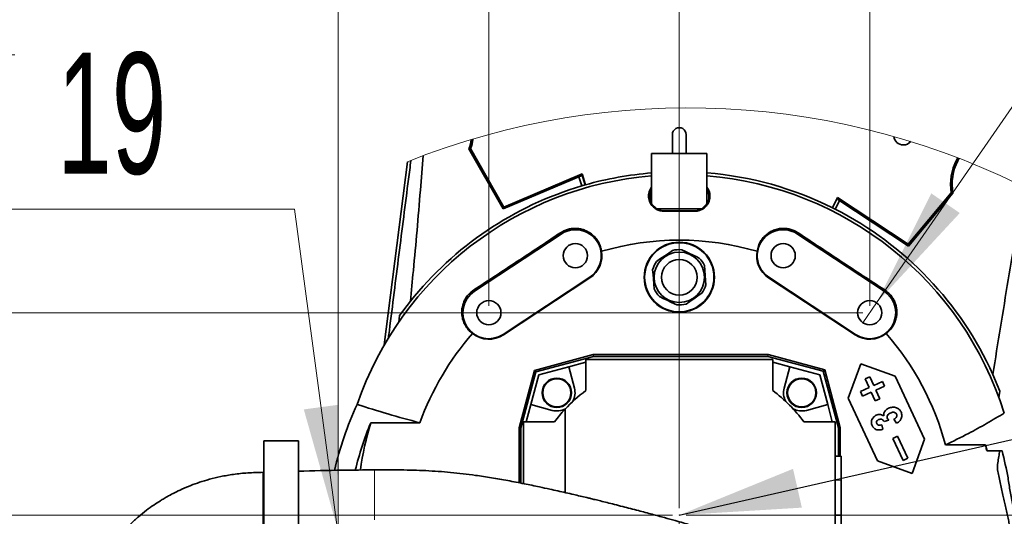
# Model space of a CAD drawing. Header units: millimetres. Extents: x 0 to 11920, y 0 to 8400.
# Tile 47 of 121: x 5809 to 6378, y 2093 to 2381. Entities that reach past the tile are written whole.
import ezdxf

# ---------------------------------------------------------------- set-up
doc = ezdxf.new("R2010")
doc.units = ezdxf.units.MM
doc.header["$LTSCALE"] = 20
doc.header["$PDSIZE"] = -1
doc.styles.add('SLDTEXTSTYLE0', font='TXT', dxfattribs={"width": 0.605})
doc.dimstyles.new('SLDDIMSTYLE2', dxfattribs={"dimtxt": 70, "dimasz": 70, "dimexe": 0, "dimexo": 0.0625, "dimgap": 17.5, "dimtad": 1, "dimdec": 1, "dimrnd": 1e-09, "dimzin": 12, "dimdsep": 46, "dimtxsty": 'SLDTEXTSTYLE0', "dimsah": 1, "dimcen": 0.09, "dimadec": 0, "dimazin": 3, "dimtfac": 1, "dimtmove": 0, "dimatfit": 0, "dimfxl": 1, "dimfrac": 2, "dimtolj": 1, "dimtzin": 12, "dimarcsym": 0})
doc.dimstyles.new('SLDDIMSTYLE3', dxfattribs={"dimtxt": 70, "dimasz": 70, "dimexe": 0, "dimexo": 0.0625, "dimgap": 17.5, "dimtad": 0, "dimtih": 1, "dimtoh": 1, "dimdec": 1, "dimrnd": 1e-09, "dimzin": 12, "dimdsep": 46, "dimtxsty": 'SLDTEXTSTYLE0', "dimblk1": 'NONE', "dimsah": 1, "dimcen": 0, "dimadec": 0, "dimazin": 3, "dimtfac": 1, "dimtmove": 0, "dimatfit": 3, "dimldrblk": 'NONE', "dimfxl": 1, "dimfrac": 2, "dimtolj": 1, "dimtzin": 12, "dimarcsym": 0})
doc.dimstyles.new('SLDDIMSTYLE5', dxfattribs={"dimtxt": 0.18, "dimasz": 70, "dimexe": 0, "dimexo": 0.0625, "dimgap": 0, "dimtad": 0, "dimtih": 1, "dimtoh": 1, "dimdec": 0, "dimrnd": 1e-09, "dimzin": 0, "dimdsep": 46, "dimtxsty": 'Standard', "dimsah": 1, "dimcen": 0.09, "dimadec": 0, "dimazin": 0, "dimtfac": 70, "dimtdec": 0, "dimtofl": 0, "dimtmove": 0, "dimatfit": 3, "dimfxl": 1, "dimfrac": 2, "dimtolj": 1, "dimtzin": 0, "dimarcsym": 0})
doc.dimstyles.new('SLDDIMSTYLE7', dxfattribs={"dimtxt": 70, "dimasz": 70, "dimexe": 0, "dimexo": 0.0625, "dimgap": 17.5, "dimtad": 1, "dimdec": 1, "dimrnd": 1e-09, "dimzin": 12, "dimdsep": 46, "dimtxsty": 'SLDTEXTSTYLE0', "dimsah": 1, "dimcen": 0.09, "dimadec": 0, "dimazin": 3, "dimtfac": 1, "dimtofl": 0, "dimtmove": 0, "dimatfit": 3, "dimfxl": 1, "dimfrac": 2, "dimtolj": 1, "dimtzin": 12, "dimarcsym": 0})

# ---------------------------------------------------------------- blocks, each defined once
blk = doc.blocks.new('_D_66')
at = {"color": 7, "linetype": 'Continuous', "lineweight": 0}
for p, q in [((6190.04, 2090.12), (6190.04, 1462.62)), ((6100.04, 1762.12), (6100.04, 1462.62)), ((6100.04, 1492.62), (5893, 1492.62)), ((6190.04, 1492.62), (6100.04, 1492.62)), ((6190.04, 1492.62), (6310.04, 1492.62))]:
    blk.add_line(p, q, dxfattribs=at)
at = {"color": 7, "linetype": 'Continuous', "lineweight": 18}
for points in [[(6100.04, 1492.62), (6030.04, 1502.62), (6030.04, 1482.62)], [(6190.04, 1492.62), (6260.04, 1482.62), (6260.04, 1502.62)]]:
    blk.add_solid(points, dxfattribs=at)
at = {"color": 7, "linetype": 'Continuous', "lineweight": 18, "insert": (5893, 1582.85), "char_height": 70, "attachment_point": 1, "style": 'SLDTEXTSTYLE0'}
blk.add_mtext('90', dxfattribs=at)
blk = doc.blocks.new('_D_67')
at = {"color": 7, "linetype": 'Continuous', "lineweight": 0}
for p, q in [((5993.04, 2086.12), (5993.04, 2663.03)), ((6190.04, 2098.12), (6190.04, 2663.03)), ((5993.04, 2633.03), (5868.16, 2633.03)), ((6190.04, 2633.03), (5993.04, 2633.03))]:
    blk.add_line(p, q, dxfattribs=at)
at = {"color": 7, "linetype": 'Continuous', "lineweight": 18}
for points in [[(5993.04, 2633.03), (6063.04, 2623.03), (6063.04, 2643.03)], [(6190.04, 2633.03), (6120.04, 2643.03), (6120.04, 2623.03)]]:
    blk.add_solid(points, dxfattribs=at)
at = {"color": 7, "linetype": 'Continuous', "lineweight": 18, "insert": (5868.16, 2723.26), "char_height": 70, "attachment_point": 1, "style": 'SLDTEXTSTYLE0'}
blk.add_mtext('197', dxfattribs=at)
blk = doc.blocks.new('_D_68')
at = {"color": 7, "linetype": 'Continuous', "lineweight": 0}
for p, q in [((5492.24, 2094.12), (5492.24, 2214.12)), ((6186.04, 2094.12), (5462.24, 2094.12)), ((5492.24, 2094.12), (5492.24, 2082.12)), ((5989.04, 2082.12), (5462.24, 2082.12)), ((5492.24, 2082.12), (5492.24, 1828.65))]:
    blk.add_line(p, q, dxfattribs=at)
at = {"color": 7, "linetype": 'Continuous', "lineweight": 18}
for points in [[(5492.24, 2094.12), (5502.24, 2164.12), (5482.24, 2164.12)], [(5492.24, 2082.12), (5482.24, 2012.12), (5502.24, 2012.12)]]:
    blk.add_solid(points, dxfattribs=at)
at = {"color": 7, "linetype": 'Continuous', "lineweight": 18, "insert": (5402.01, 1828.65), "char_height": 70, "attachment_point": 1, "rotation": 90, "style": 'SLDTEXTSTYLE0'}
blk.add_mtext('12', dxfattribs=at)
blk = doc.blocks.new('_D_69')
at = {"color": 7, "linetype": 'Continuous', "lineweight": 0}
for p, q in [((7622.54, 2094.12), (7622.54, 2214.12)), ((6194.04, 2094.12), (7652.54, 2094.12)), ((7622.54, 2094.12), (7622.54, 1766.12)), ((6104.04, 1766.12), (7652.54, 1766.12)), ((7622.54, 1766.12), (7622.54, 1646.12))]:
    blk.add_line(p, q, dxfattribs=at)
at = {"color": 7, "linetype": 'Continuous', "lineweight": 18}
for points in [[(7622.54, 2094.12), (7632.54, 2164.12), (7612.54, 2164.12)], [(7622.54, 1766.12), (7612.54, 1696.12), (7632.54, 1696.12)]]:
    blk.add_solid(points, dxfattribs=at)
at = {"color": 7, "linetype": 'Continuous', "lineweight": 18, "insert": (7532.3, 1849.92), "char_height": 70, "attachment_point": 1, "rotation": 90, "style": 'SLDTEXTSTYLE0'}
blk.add_mtext('328', dxfattribs=at)
blk = doc.blocks.new('_D_70')
at = {"color": 7, "linetype": 'Continuous', "lineweight": 0}
for p, q in [((6190.04, 2098.12), (6190.04, 3001.01)), ((6300.04, 2215.12), (6300.04, 3001.01)), ((6190.04, 2971.01), (6070.04, 2971.01)), ((6190.04, 2971.01), (6300.04, 2971.01)), ((6300.04, 2971.01), (6551.27, 2971.01))]:
    blk.add_line(p, q, dxfattribs=at)
at = {"color": 7, "linetype": 'Continuous', "lineweight": 18}
for points in [[(6190.04, 2971.01), (6120.04, 2981.01), (6120.04, 2961.01)], [(6300.04, 2971.01), (6370.04, 2961.01), (6370.04, 2981.01)]]:
    blk.add_solid(points, dxfattribs=at)
at = {"color": 7, "linetype": 'Continuous', "lineweight": 18, "insert": (6390.85, 3061.24), "char_height": 70, "attachment_point": 1, "style": 'SLDTEXTSTYLE0'}
blk.add_mtext('110', dxfattribs=at)
blk = doc.blocks.new('_D_71')
at = {"color": 7, "linetype": 'Continuous', "lineweight": 0}
for p, q in [((5374.3, 2211.12), (5374.3, 2455.39)), ((6296.04, 2211.12), (5344.3, 2211.12)), ((5374.3, 2094.12), (5374.3, 2211.12)), ((6186.04, 2094.12), (5344.3, 2094.12)), ((5374.3, 2094.12), (5374.3, 1974.12))]:
    blk.add_line(p, q, dxfattribs=at)
at = {"color": 7, "linetype": 'Continuous', "lineweight": 18}
for points in [[(5374.3, 2211.12), (5384.3, 2281.12), (5364.3, 2281.12)], [(5374.3, 2094.12), (5364.3, 2024.12), (5384.3, 2024.12)]]:
    blk.add_solid(points, dxfattribs=at)
at = {"color": 7, "linetype": 'Continuous', "lineweight": 18, "insert": (5284.07, 2294.97), "char_height": 70, "attachment_point": 1, "rotation": 90, "style": 'SLDTEXTSTYLE0'}
blk.add_mtext('117', dxfattribs=at)
blk = doc.blocks.new('SW_SYMBOL_HOLE_DEPTH')
at = {"color": 0, "linetype": 'Continuous', "lineweight": 18}
for p, q in [((0, 17500), (16000, 17500)), ((8000, 17500), (8000, 1500)), ((2000, 11100), (8000, 1500)), ((14000, 11100), (8000, 1500))]:
    blk.add_line(p, q, dxfattribs=at)
blk = doc.blocks.new('_D_73')
at = {"color": 7, "linetype": 'Continuous', "lineweight": 0}
for p, q in [((5967.72, 2271.07), (5547.03, 2271.07)), ((5992.36, 2087.18), (5967.72, 2271.07)), ((5993.72, 2077.07), (5992.36, 2087.18))]:
    blk.add_line(p, q, dxfattribs=at)
at = {"color": 7, "linetype": 'Continuous', "lineweight": 18}
blk.add_solid([(5992.36, 2087.18), (5992.98, 2157.89), (5973.15, 2155.23)], dxfattribs=at)
at = {"color": 7, "linetype": 'Continuous', "lineweight": 18, "xscale": 0.0045117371, "yscale": 0.0045117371, "zscale": 0.0045117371}
blk.add_blockref('SW_SYMBOL_HOLE_DEPTH', (5734.09, 2281.19), dxfattribs=at)
at = {"color": 7, "linetype": 'Continuous', "lineweight": 18, "char_height": 70, "attachment_point": 1, "style": 'SLDTEXTSTYLE0'}
for s, insert in [('M12', (5547.03, 2361.5)), ('19', (5830.78, 2361.5))]:
    blk.add_mtext(s, dxfattribs=dict(at, insert=insert))
blk = doc.blocks.new('_None')
blk = doc.blocks.new('_D_74')
at = {"color": 7, "linetype": 'Continuous', "lineweight": 0}
for p, q in [((6304.02, 2216.88), (6462.16, 2445.61)), ((6462.16, 2445.61), (7075.15, 2445.61)), ((6296.06, 2205.37), (6304.02, 2216.88))]:
    blk.add_line(p, q, dxfattribs=at)
at = {"color": 7, "linetype": 'Continuous', "lineweight": 18}
blk.add_solid([(6304.02, 2216.88), (6352.05, 2268.77), (6335.6, 2280.15)], dxfattribs=at)
at = {"color": 7, "linetype": 'Continuous', "lineweight": 18, "xscale": 0.0045117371, "yscale": 0.0045117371, "zscale": 0.0045117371}
blk.add_blockref('SW_SYMBOL_HOLE_DEPTH', (6679.21, 2455.73), dxfattribs=at)
at = {"color": 7, "linetype": 'Continuous', "lineweight": 18, "char_height": 70, "attachment_point": 1, "style": 'SLDTEXTSTYLE0'}
for s, insert in [('19 (4x)', (6775.9, 2536.04)), ('M12', (6492.16, 2536.04))]:
    blk.add_mtext(s, dxfattribs=dict(at, insert=insert))
blk = doc.blocks.new('_D_75')
at = {"color": 7, "linetype": 'Continuous', "lineweight": 0}
for p, q in [((6080.04, 2215.12), (6080.04, 2818.2)), ((6300.04, 2215.12), (6300.04, 2818.2)), ((6300.04, 2788.2), (6080.04, 2788.2)), ((6300.04, 2788.2), (6551.27, 2788.2))]:
    blk.add_line(p, q, dxfattribs=at)
at = {"color": 7, "linetype": 'Continuous', "lineweight": 18}
for points in [[(6080.04, 2788.2), (6150.04, 2778.2), (6150.04, 2798.2)], [(6300.04, 2788.2), (6230.04, 2798.2), (6230.04, 2778.2)]]:
    blk.add_solid(points, dxfattribs=at)
at = {"color": 7, "linetype": 'Continuous', "lineweight": 18, "insert": (6390.85, 2878.43), "char_height": 70, "attachment_point": 1, "style": 'SLDTEXTSTYLE0'}
blk.add_mtext('220', dxfattribs=at)

msp = doc.modelspace()

# ---------------------------------------------------------------- linework, layer by layer
at = {"color": 7, "linetype": 'Continuous', "lineweight": 35}
for p, q in [((6186.03924, 2314.12389), (6186.03924, 2303.123853)), ((6194.039241, 2303.123853), (6194.039241, 2314.12389)), ((6069.527657, 2306.033334), (6068.570436, 2305.952332)), ((6088.267387, 2271.138093), (6068.570436, 2305.952332)), ((6088.643522, 2272.246143), (6069.527657, 2306.033334)), ((6033.152492, 2298.457346), (6019.629003, 2192.528448)), ((6174.039246, 2298.123858), (6174.039246, 2303.123853)), ((6174.039246, 2303.123853), (6206.039236, 2303.123853)), ((6174.039246, 2274.123869), (6174.039246, 2298.123858)), ((6206.039236, 2298.123858), (6206.039236, 2303.123853)), ((6206.039236, 2274.123869), (6206.039236, 2298.123858)), ((6350.139112, 2299.343786), (6350.838208, 2300.715825)), ((6350.916975, 2298.947415), (6351.657436, 2300.400636)), ((6133.308471, 2290.256879), (6088.267387, 2271.138093)), ((6133.925022, 2291.467032), (6088.643522, 2272.246143)), ((6132.094623, 2289.741656), (6133.662195, 2284.449598)), ((6133.308471, 2290.256879), (6133.84533, 2291.012845)), ((6133.84533, 2291.012845), (6133.925022, 2291.467032)), ((6133.84533, 2291.012845), (6135.589183, 2285.009822)), ((6135.796488, 2285.068831), (6133.925022, 2291.467032)), ((6135.589183, 2285.009822), (6133.662195, 2284.449598)), ((6135.589183, 2285.009822), (6135.796488, 2285.068831)), ((6322.197289, 2250.78561), (6347.15026, 2280.523381)), ((6347.15026, 2280.523381), (6348.07671, 2280.269286)), ((6281.43336, 2277.766666), (6278.454409, 2271.8456)), ((6280.15636, 2270.988664), (6282.66208, 2275.906465)), ((6281.562463, 2276.634297), (6281.227247, 2277.357003)), ((6281.43336, 2277.766666), (6322.197289, 2250.78561)), ((6281.562463, 2276.634297), (6322.365203, 2249.627552)), ((6322.365203, 2249.627552), (6348.07671, 2280.269286)), ((6088.643522, 2272.246143), (6088.267387, 2271.138093)), ((6174.039246, 2274.123869), (6177.039237, 2271.123907)), ((6177.039237, 2271.123907), (6203.039245, 2271.123907)), ((6199.039237, 2270.074031), (6181.039245, 2270.074031)), ((6199.039237, 2269.845686), (6181.039245, 2269.845686)), ((6203.039245, 2271.123907), (6206.039236, 2274.123869)), ((6280.15636, 2270.988664), (6278.454409, 2271.8456)), ((6121.776612, 2256.643018), (6071.7766, 2223.643026)), ((6258.30187, 2256.643018), (6308.301874, 2223.643026)), ((6322.197289, 2250.78561), (6322.365203, 2249.627552)), ((6088.301868, 2198.604724), (6138.30188, 2231.604716)), ((6088.460655, 2198.36416), (6138.460637, 2231.364152)), ((6241.61783, 2231.364152), (6291.617834, 2198.36416)), ((6291.776606, 2198.604724), (6241.776601, 2231.604716)), ((6028.514297, 2209.501288), (6034.714551, 2217.72196)), ((6028.094173, 2205.60529), (6028.514297, 2209.501288)), ((6106.347323, 2177.815816), (6140.295328, 2186.91214)), ((6107.224555, 2176.938555), (6140.436769, 2185.837767)), ((6136.039228, 2184.123895), (6136.039228, 2166.123888)), ((6244.039238, 2184.123895), (6136.039228, 2184.123895)), ((6140.295328, 2186.91214), (6140.436769, 2185.837767)), ((6140.295328, 2186.91214), (6241.371215, 2186.91214)), ((6140.436769, 2185.837767), (6241.229774, 2185.837767)), ((6241.371215, 2186.91214), (6241.229774, 2185.837767)), ((6241.229774, 2185.837767), (6273.189531, 2177.274189)), ((6241.371215, 2186.91214), (6274.066747, 2178.15139)), ((6244.039238, 2166.123888), (6244.039238, 2184.123895)), ((6126.169772, 2179.871699), (6108.914883, 2175.248227)), ((6136.039228, 2182.516179), (6126.169772, 2179.871699)), ((6129.470796, 2167.552135), (6126.169772, 2179.871699)), ((6253.908695, 2179.871699), (6244.039238, 2182.516179)), ((6253.908695, 2179.871699), (6250.6077, 2167.552135)), ((6271.163599, 2175.248227), (6253.908695, 2179.871699)), ((6274.066747, 2178.15139), (6273.189531, 2177.274189)), ((6274.066747, 2178.15139), (6283.040241, 2144.661805)), ((6287.624882, 2161.696395), (6294.880227, 2181.630275)), ((6294.880227, 2181.630275), (6314.814121, 2174.374899)), ((6097.463758, 2144.661805), (6106.347323, 2177.815816)), ((6098.538131, 2144.520363), (6107.224555, 2176.938555)), ((6108.914883, 2175.248227), (6104.29144, 2157.993338)), ((6106.347323, 2177.815816), (6107.224555, 2176.938555)), ((6275.787027, 2157.993338), (6271.163599, 2175.248227)), ((6273.189531, 2177.274189), (6281.965883, 2144.520363)), ((6297.324331, 2172.839543), (6300.043256, 2174.107394)), ((6299.648733, 2167.854867), (6297.324331, 2172.839543)), ((6300.043256, 2174.107394), (6302.367658, 2169.122717)), ((6314.814121, 2174.374899), (6331.718848, 2138.122639)), ((6371.14278, 2175.387404), (6375.153371, 2165.78283)), ((6294.664041, 2165.530464), (6299.648733, 2167.854867)), ((6302.367658, 2169.122717), (6307.35235, 2171.447119)), ((6308.620201, 2168.728194), (6303.635509, 2166.403791)), ((6307.35235, 2171.447119), (6308.620201, 2168.728194)), ((6304.529616, 2125.444076), (6287.624882, 2161.696395)), ((6295.931892, 2162.811539), (6294.664041, 2165.530464)), ((6300.916591, 2165.135941), (6295.931892, 2162.811539)), ((6303.240986, 2160.151264), (6300.916591, 2165.135941)), ((6305.959911, 2161.419115), (6303.240986, 2160.151264)), ((6303.635509, 2166.403791), (6305.959911, 2161.419115)), ((6375.153371, 2165.78283), (6374.57385, 2161.965272)), ((6104.29144, 2157.993338), (6101.646931, 2148.123881)), ((6104.29144, 2157.993338), (6116.610975, 2154.692313)), ((6263.467521, 2154.692313), (6275.787027, 2157.993338)), ((6278.431551, 2148.123881), (6275.787027, 2157.993338)), ((6124.039234, 2155.312142), (6124.039234, 2107.158265)), ((6011.822493, 2147.502384), (6040.266962, 2147.502384)), ((6097.463758, 2144.661805), (6098.538131, 2144.520363)), ((6097.463758, 2112.826368), (6097.463758, 2144.661805)), ((6098.538131, 2112.619659), (6098.538131, 2144.520363)), ((6100.039245, 2112.330875), (6100.039245, 2148.123881)), ((6100.039245, 2148.123881), (6118.039251, 2148.123881)), ((6280.039237, 2148.123881), (6262.039245, 2148.123881)), ((6280.039237, 2058.056912), (6280.039237, 2148.123881)), ((6283.040241, 2144.661805), (6281.965883, 2144.520363)), ((6281.965883, 2144.520363), (6281.965883, 2128.121576)), ((6283.040241, 2144.661805), (6283.040241, 2128.121576)), ((6307.032839, 2146.347186), (6307.650187, 2143.735966)), ((6310.985529, 2149.08602), (6308.28865, 2148.173413)), ((6315.571168, 2147.197923), (6314.038076, 2149.519047)), ((6313.383826, 2138.39986), (6316.102752, 2139.667711)), ((6319.300481, 2125.711581), (6313.383826, 2138.39986)), ((6316.102752, 2139.667711), (6322.019407, 2126.979432)), ((5950.037749, 2137.121579), (5970.037759, 2137.121579)), ((5950.037749, 2069.121561), (5950.037749, 2137.121579)), ((5970.037759, 2137.121579), (5970.037759, 2069.394252)), ((6331.718848, 2138.122639), (6324.46351, 2118.1887)), ((6366.854896, 2134.686372), (6343.778254, 2134.686372)), ((6367.826254, 2131.237111), (6366.854896, 2134.686372)), ((6283.537746, 2128.121576), (6280.039237, 2128.121576)), ((6283.537746, 2128.121576), (6283.537746, 2114.343009)), ((6322.019407, 2126.979432), (6319.300481, 2125.711581)), ((6367.529639, 2131.623885), (6367.826254, 2131.237111)), ((6376.541779, 2131.237111), (6367.826254, 2131.237111)), ((6324.46351, 2118.1887), (6304.529616, 2125.444076)), ((5950.036825, 2118.867538), (5949.695618, 2118.854127)), ((5949.697704, 2118.804476), (5949.697704, 2088.522515)), ((6283.537746, 2114.343009), (6283.537746, 2094.121537)), ((6283.537746, 2094.121537), (6280.039237, 2094.121537)), ((6283.537746, 2094.121537), (6283.537746, 2073.900125))]:
    msp.add_line(p, q, dxfattribs=at)
at = {"color": 8, "linetype": 'Continuous', "lineweight": 18}
for p, q in [((6350.139112, 2299.343786), (6350.916975, 2298.947415)), ((6181.039245, 2270.074031), (6181.039245, 2269.845686)), ((6199.039237, 2270.074031), (6199.039237, 2269.845686)), ((6121.776612, 2256.643018), (6121.336819, 2257.309339)), ((6258.30187, 2256.643018), (6258.741648, 2257.309339)), ((6138.30188, 2231.604716), (6138.460637, 2231.364152)), ((6241.776601, 2231.604716), (6241.61783, 2231.364152)), ((6071.7766, 2223.643026), (6071.351619, 2224.286935)), ((6308.301874, 2223.643026), (6308.726878, 2224.286935)), ((6088.301868, 2198.604724), (6088.460655, 2198.36416)), ((6291.776606, 2198.604724), (6291.617834, 2198.36416)), ((6014.082403, 2119.040093), (6014.082403, 2115.715763)), ((6014.082403, 2115.715763), (6014.082403, 2110.795579)), ((6014.082403, 2110.795579), (6014.082403, 2108.527562)), ((6283.537746, 2114.343009), (6280.039237, 2114.343009)), ((6014.082403, 2108.527562), (6014.082403, 2105.022988)), ((6014.082403, 2105.022988), (6014.082403, 2098.707697)), ((6014.082403, 2098.707697), (6014.082403, 2096.723995)), ((6014.082403, 2096.723995), (6014.082403, 2091.320178))]:
    msp.add_line(p, q, dxfattribs=at)
at = {"color": 7, "linetype": 'Continuous', "lineweight": 35, "flags": 128}
for points in [[(6176.958905, 2240.838251), (6179.263131, 2242.420337), (6181.708784, 2244.099519), (6183.92627, 2245.622), (6186.138929, 2247.141203)], [(6191.478954, 2247.558972), (6193.687842, 2246.504149), (6196.01223, 2245.394132), (6198.065863, 2244.413397), (6200.130613, 2243.427417), (6201.527477, 2242.760322)], [(6175.519184, 2224.903187), (6175.301195, 2227.689704), (6175.06981, 2230.647287), (6174.860016, 2233.32896), (6174.650685, 2236.004791)], [(6204.559297, 2238.344571), (6204.777286, 2235.558054), (6205.008672, 2232.600472), (6205.218465, 2229.918799), (6205.427797, 2227.242968)], [(6188.599528, 2215.688786), (6187.202648, 2216.355881), (6185.181842, 2217.32088), (6183.08428, 2218.322596), (6180.811242, 2219.408056), (6178.551004, 2220.487437)], [(6203.119577, 2222.409508), (6200.815351, 2220.827422), (6198.369698, 2219.14824), (6196.152211, 2217.625758), (6193.939553, 2216.106555)]]:
    msp.add_lwpolyline(points, dxfattribs=at)
at = {"color": 7, "linetype": 'Continuous', "lineweight": 35}
for centre, radius in [((6130.039246, 2244.123897), 6.999998), ((6190.039238, 2231.623867), 20.288248), ((6190.039236, 2231.623865), 19.999998), ((6250.039236, 2244.123897), 6.999998), ((6190.039259, 2231.623866), 14.53263), ((6190.039227, 2231.623889), 10.306861), ((6080.039234, 2211.123905), 6.999998), ((6300.03924, 2211.123905), 6.999998), ((6119.328563, 2164.834581), 8.499997), ((6119.32856, 2164.834547), 8.134992), ((6260.749924, 2164.834542), 8.499997), ((6260.749905, 2164.834548), 8.135019)]:
    msp.add_circle(centre, radius, dxfattribs=at)
at = {"color": 7, "linetype": 'Continuous', "lineweight": 18}
msp.add_arc((6194.877883, 1894.123664), 435.477701, 62.38396565, 111.80042228, dxfattribs=at)
at = {"color": 7, "linetype": 'Continuous', "lineweight": 35}
for centre, radius, start, end in [((6190.039241, 2314.123897), 4.000001, 359.99989328, 180.00010672), ((6042.302497, 2315.705292), 28.020079, 339.63066253, 350.96435488), ((6042.397509, 2315.701634), 28.801406, 340.38559061, 351.77522471), ((6319.428365, 2313.755531), 5.597866, 187.48116236, 270.33940459), ((6319.531933, 2313.564894), 5.407589, 269.25398422, 320.33131298), ((6377.6472, 2285.327719), 30.873047, 153.00000605, 188.95251969), ((6377.647076, 2285.327722), 29.999906, 152.9999543, 189.70730435), ((6190.039693, 2094.12218), 198.50176, 94.62340363, 105.85853242), ((6190.038916, 2094.122955), 198.500977, 63.55004848, 85.37661495), ((6190.039257, 2094.123875), 196.781867, 94.66377432, 161.02029603), ((6190.039329, 2094.123986), 196.781748, 17.44703226, 85.33625313), ((6190.039056, 2094.124196), 198.499646, 106.49997473, 141.48936619), ((6181.039318, 2278.123877), 8.049934, 150.41002893, 209.58997107), ((6199.039278, 2278.123877), 8.049835, 330.40962737, 29.59037263), ((6181.038923, 2278.123458), 8.049355, 210.07012167, 239.92871384), ((6181.038901, 2278.122507), 8.048476, 240.40707391, 270.0024474), ((6199.03958, 2278.122507), 8.048476, 269.9975526, 299.59292609), ((6199.039559, 2278.123458), 8.049355, 300.07128616, 329.92987833), ((6190.039128, 2094.123747), 198.500162, 24.16641852, 62.99998573), ((6130.03926, 2244.123876), 15.000009, 303.42473138, 123.42485679), ((6250.039232, 2244.12387), 15.000009, 56.57519072, 236.57522112), ((6190.039241, 2094.124929), 158.998971, 73.58900467, 106.41099533), ((6130.039084, 2244.123942), 15.288387, 303.42509696, 9.49617275), ((6190.03932, 2231.623089), 16.000779, 84.83796123, 104.10871716), ((6250.039346, 2244.123911), 15.288342, 170.50368282, 236.57495356), ((6190.039309, 2231.623826), 16.000081, 144.83741197, 164.10895394), ((6190.04002, 2231.624435), 15.999051, 24.83669608, 44.1096851), ((6080.039268, 2211.123898), 15.000009, 123.4249518, 303.42463637), ((6190.038461, 2231.623323), 15.999051, 204.83669608, 224.1096851), ((6190.039173, 2231.623933), 16.000081, 324.83741197, 344.10895394), ((6300.039221, 2211.123887), 15.000009, 236.57529238, 56.57511946), ((6190.039162, 2231.624669), 16.000779, 264.83796123, 284.10871716), ((6190.039237, 2094.123871), 159, 138.68786703, 160.3840433), ((6080.039265, 2211.123899), 15.288256, 231.92191055, 303.42469076), ((6300.039227, 2211.123912), 15.288268, 236.57532398, 308.07807277), ((6190.038904, 2094.123723), 159.000365, 14.78012791, 41.31208867), ((6119.328744, 2164.834575), 10.499826, 331.8109288, 15.00002591), ((6260.749733, 2164.834537), 10.499817, 164.99974527, 208.18886107), ((6190.041529, 2094.121256), 90.003486, 126.87006418, 137.16632752), ((6190.039164, 2094.123807), 90.00011, 36.86990463, 53.13009537), ((6192.016194, 2072.356211), 206.695078, 155.48397275, 166.67428637), ((6119.328548, 2164.834419), 10.499881, 254.99998052, 298.18901402), ((6260.749942, 2164.834446), 10.499909, 241.81101457, 285.00001626), ((6190.04848, 2094.116565), 90.011773, 137.16714581, 143.12990122), ((6191.914341, 2073.622564), 194.656882, 157.69488847, 166.16561861), ((6190.035389, 2094.124756), 186.034963, 163.32619652, 171.9426026), ((6189.893512, 2094.091732), 181.557859, 11.93037013, 12.92001722)]:
    msp.add_arc(centre, radius, start, end, dxfattribs=at)
for points, knots in [([(6035.023273, 2299.200615), (6034.564822, 2295.595941), (6032.252427, 2277.414204), (6028.101045, 2244.640143), (6024.224082, 2213.971651), (6022.206122, 2197.8796), (6022.018195, 2196.380994)], [0, 0, 0, 0, 0.1051838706, 0.530540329, 0.9562805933, 1, 1, 1, 1]), ([(6034.714551, 2217.72196), (6035.297938, 2223.638956), (6037.407384, 2245.033968), (6039.794591, 2273.119586), (6041.622077, 2295.284515), (6042.171569, 2301.949105)], [0, 0, 0, 0, 0.2109445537, 0.7627454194, 1, 1, 1, 1]), ([(6181.039245, 2269.845686), (6180.164889, 2269.920042), (6178.444836, 2270.066317), (6176.083569, 2271.234238), (6174.094673, 2273.035863), (6172.652866, 2275.559242), (6172.197603, 2278.12978), (6172.416426, 2280.315207), (6172.936421, 2281.95246), (6173.497154, 2283.121956), (6173.956535, 2283.655555), (6174.039246, 2283.751628)], [0, 0, 0, 0, 0.1359193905, 0.2673836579, 0.4024839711, 0.5498533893, 0.7126210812, 0.8008994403, 0.8902223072, 0.9802348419, 1, 1, 1, 1]), ([(6206.039236, 2283.692381), (6206.455157, 2283.074153), (6207.437382, 2281.614167), (6207.955612, 2278.718988), (6207.527461, 2276.006553), (6206.520957, 2273.951372), (6205.228585, 2272.256799), (6203.173609, 2270.696871), (6200.874953, 2269.921922), (6199.457972, 2269.863075), (6199.039237, 2269.845686)], [0, 0, 0, 0, 0.11585545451, 0.2736000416, 0.44660921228, 0.53708105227, 0.629586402, 0.77816867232, 0.93444605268, 1, 1, 1, 1]), ([(6389.09928, 2283.891341), (6386.049454, 2266.007173), (6379.886653, 2229.868542), (6374.077246, 2193.671415), (6371.14278, 2175.387404)], [0, 0, 0, 0, 0.4948767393, 1, 1, 1, 1]), ([(6121.336819, 2257.309339), (6121.9988, 2257.710023), (6123.324237, 2258.512283), (6125.508955, 2259.324453), (6127.772744, 2259.81205), (6130.076313, 2259.957488), (6132.355987, 2259.755012), (6134.615053, 2259.216548), (6136.784701, 2258.330465), (6138.883977, 2257.072738), (6140.789887, 2255.460247), (6142.499242, 2253.45309), (6143.860239, 2251.120165), (6144.738168, 2248.790814), (6145.008433, 2247.264746), (6145.117969, 2246.646247)], [0, 0, 0, 0, 0.07461860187, 0.14940324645, 0.2238675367, 0.29767341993, 0.37149529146, 0.44415688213, 0.52122923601, 0.59697157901, 0.6796648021, 0.76128695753, 0.85045475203, 0.93939080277, 1, 1, 1, 1]), ([(6234.960512, 2246.646247), (6235.18261, 2247.727999), (6235.62664, 2249.8907), (6237.087599, 2252.757478), (6238.988963, 2255.18942), (6241.23033, 2257.134863), (6243.816258, 2258.613583), (6246.552713, 2259.556212), (6249.363311, 2259.955071), (6252.03095, 2259.869631), (6254.555365, 2259.33184), (6256.794889, 2258.497624), (6258.12156, 2257.687835), (6258.741648, 2257.309339)], [0, 0, 0, 0, 0.1063402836, 0.2126014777, 0.3073206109, 0.4033918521, 0.4974618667, 0.5935874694, 0.6812949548, 0.7704683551, 0.8500335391, 0.9299054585, 1, 1, 1, 1]), ([(6071.351619, 2224.286935), (6075.506433, 2227.005432), (6083.824377, 2232.447866), (6096.317461, 2240.680977), (6108.827465, 2248.96537), (6117.170976, 2254.530645), (6121.336819, 2257.309339)], [0, 0, 0, 0, 0.2486364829, 0.4977704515, 0.7492411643, 1, 1, 1, 1]), ([(6258.741648, 2257.309339), (6262.867038, 2254.557591), (6271.129506, 2249.046298), (6283.59865, 2240.788297), (6296.131956, 2232.527872), (6304.531367, 2227.032084), (6308.726878, 2224.286935)], [0, 0, 0, 0, 0.2483247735, 0.4973531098, 0.7489275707, 1, 1, 1, 1]), ([(6070.610465, 2199.089429), (6069.7667, 2199.80197), (6068.077439, 2201.228515), (6066.257949, 2203.888233), (6065.033345, 2206.730384), (6064.404726, 2209.625209), (6064.34953, 2212.585166), (6064.824903, 2215.401381), (6065.797168, 2218.019061), (6067.112132, 2220.285041), (6068.744985, 2222.2245), (6070.19083, 2223.499251), (6071.107094, 2224.121006), (6071.351619, 2224.286935)], [0, 0, 0, 0, 0.1118125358, 0.2238544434, 0.3235807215, 0.424914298, 0.5227673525, 0.6227391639, 0.7132841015, 0.805155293, 0.887499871, 0.96997691, 1, 1, 1, 1]), ([(6308.726878, 2224.286935), (6309.356266, 2223.834267), (6310.615639, 2222.928501), (6312.219485, 2221.235503), (6313.553325, 2219.344623), (6314.588517, 2217.282217), (6315.294462, 2215.10337), (6315.682614, 2212.805588), (6315.712555, 2210.450764), (6315.367586, 2208.01185), (6314.614209, 2205.612471), (6313.413742, 2203.245428), (6311.775293, 2201.073173), (6310.344412, 2199.746044), (6309.535309, 2199.139836), (6309.468032, 2199.089429)], [0, 0, 0, 0, 0.0786050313, 0.157284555, 0.2355066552, 0.3129603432, 0.3907500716, 0.4672945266, 0.5488198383, 0.6289626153, 0.7165254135, 0.8030434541, 0.8973035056, 0.9914607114, 1, 1, 1, 1]), ([(6003.955663, 2158.123872), (6009.883819, 2156.242725), (6021.907142, 2152.427435), (6034.09061, 2149.1592), (6040.266962, 2147.502384)], [0, 0, 0, 0, 0.49305466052, 1, 1, 1, 1]), ([(6308.126912, 2151.503763), (6308.103993, 2152.024711), (6308.058098, 2153.067894), (6308.981434, 2154.769728), (6310.137111, 2155.457051), (6310.842545, 2155.876598)], [0, 0, 0, 0, 0.2798672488, 0.5604256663, 1, 1, 1, 1]), ([(6310.842545, 2155.876598), (6311.58977, 2156.152144), (6313.08255, 2156.702619), (6315.317719, 2156.35609), (6317.158046, 2155.379908), (6317.813092, 2154.311272), (6318.140426, 2153.777263)], [0, 0, 0, 0, 0.2802986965, 0.5599709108, 0.780112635, 1, 1, 1, 1]), ([(6301.434205, 2145.885906), (6301.21327, 2146.526163), (6300.771687, 2147.805846), (6301.398706, 2149.64316), (6302.409955, 2151.04381), (6303.318518, 2151.577038), (6303.772659, 2151.843569)], [0, 0, 0, 0, 0.2795306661, 0.5586979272, 0.7794172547, 1, 1, 1, 1]), ([(6303.772659, 2151.843569), (6304.17192, 2151.994855), (6304.970246, 2152.297354), (6306.53185, 2152.290937), (6307.522297, 2151.802144), (6308.126912, 2151.503763)], [0, 0, 0, 0, 0.28044318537, 0.56074921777, 1, 1, 1, 1]), ([(6311.921098, 2153.150162), (6311.601346, 2152.982605), (6310.962889, 2152.648039), (6310.299251, 2151.879818), (6309.958548, 2150.978897), (6310.117862, 2150.427751), (6310.197384, 2150.152645)], [0, 0, 0, 0, 0.2809529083, 0.5609858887, 0.780864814, 1, 1, 1, 1]), ([(6310.197384, 2150.152645), (6310.321943, 2149.936782), (6310.544543, 2149.551012), (6310.85069, 2149.228199), (6310.985529, 2149.08602)], [0, 0, 0, 0, 0.5595627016, 1, 1, 1, 1]), ([(6315.542058, 2152.538797), (6315.405288, 2152.757816), (6315.131502, 2153.196248), (6314.408994, 2153.519997), (6313.304269, 2153.685113), (6312.491206, 2153.370655), (6311.921098, 2153.150162)], [0, 0, 0, 0, 0.1866311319, 0.3735977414, 0.5607759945, 1, 1, 1, 1]), ([(6314.038076, 2149.519047), (6314.332851, 2149.705467), (6314.921427, 2150.077692), (6315.523582, 2150.856282), (6315.785725, 2151.746511), (6315.623196, 2152.274977), (6315.542058, 2152.538797)], [0, 0, 0, 0, 0.280889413, 0.5608527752, 0.7807690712, 1, 1, 1, 1]), ([(6318.140426, 2153.777263), (6318.367111, 2153.074595), (6318.820693, 2151.668602), (6318.176403, 2149.636757), (6317.014107, 2148.144643), (6316.052433, 2147.513684), (6315.571168, 2147.197923)], [0, 0, 0, 0, 0.27914877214, 0.55855845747, 0.77908257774, 1, 1, 1, 1]), ([(6377.768041, 2153.123877), (6374.383862, 2151.096982), (6367.561849, 2147.011059), (6356.243009, 2140.824672), (6348.213075, 2136.870311), (6343.778254, 2134.686372)], [0, 0, 0, 0, 0.3059056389, 0.6166612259, 1, 1, 1, 1]), ([(6307.650187, 2143.735966), (6306.988462, 2143.578048), (6305.668852, 2143.263128), (6303.733062, 2143.486759), (6302.231005, 2144.487972), (6301.69997, 2145.419639), (6301.434205, 2145.885906)], [0, 0, 0, 0, 0.2809372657, 0.5602441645, 0.7799176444, 1, 1, 1, 1]), ([(6305.176974, 2149.334869), (6304.936376, 2149.206878), (6304.456327, 2148.951507), (6303.991974, 2148.328226), (6303.835735, 2147.6232), (6303.978569, 2147.217302), (6304.04997, 2147.014401)], [0, 0, 0, 0, 0.2807827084, 0.5602252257, 0.7801644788, 1, 1, 1, 1]), ([(6304.04997, 2147.014401), (6304.237467, 2146.755725), (6304.613632, 2146.236758), (6305.780353, 2145.968954), (6306.557484, 2146.203636), (6307.032839, 2146.347186)], [0, 0, 0, 0, 0.2784527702, 0.5586445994, 1, 1, 1, 1]), ([(6307.018758, 2149.501226), (6306.664659, 2149.569906), (6306.030363, 2149.692933), (6305.43845, 2149.444579), (6305.176974, 2149.334869)], [0, 0, 0, 0, 0.5582537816, 1, 1, 1, 1]), ([(6308.28865, 2148.173413), (6308.123175, 2148.493542), (6307.827885, 2149.064813), (6307.265843, 2149.367957), (6307.018758, 2149.501226)], [0, 0, 0, 0, 0.56038051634, 1, 1, 1, 1]), ([(6375.091498, 2131.237111), (6374.930052, 2130.148851), (6374.586123, 2127.830521), (6373.96705, 2124.206995), (6373.656404, 2120.387696), (6374.587176, 2116.668248), (6375.262425, 2113.018724), (6376.067277, 2109.337465), (6376.858273, 2105.818571), (6377.666004, 2102.421753), (6378.491847, 2099.093145), (6379.275941, 2095.701009), (6379.994321, 2092.323827), (6380.644427, 2088.988022), (6381.352491, 2085.010674), (6382.070711, 2080.381906), (6382.736361, 2075.159677), (6383.27442, 2069.94501), (6383.661532, 2064.68948), (6383.920476, 2059.39316), (6384.035799, 2054.144317), (6384.017327, 2049.56152), (6383.917407, 2045.608925), (6383.776304, 2042.264168), (6383.580419, 2038.915966), (6383.322212, 2035.566057), (6383.113104, 2033.183829), (6382.973391, 2031.920401), (6382.956998, 2031.772158)], [0, 0, 0, 0, 0.032818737, 0.0699140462, 0.109979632, 0.1457492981, 0.183490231, 0.2209320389, 0.2581490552, 0.2911474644, 0.3251312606, 0.3605039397, 0.3950496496, 0.428173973, 0.4619300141, 0.5156159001, 0.5679539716, 0.6190339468, 0.6720563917, 0.7252109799, 0.7772757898, 0.8287282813, 0.8619707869, 0.8952741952, 0.9286378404, 0.9620630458, 0.995548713, 1, 1, 1, 1]), ([(6409.188258, 2045.5003), (6408.989431, 2045.874963), (6407.224961, 2049.19987), (6403.779597, 2055.432921), (6398.81702, 2064.162463), (6393.981516, 2072.924083), (6389.506059, 2081.757196), (6385.653505, 2090.710103), (6382.758065, 2099.362256), (6381.113177, 2107.721427), (6379.599087, 2118.26562), (6377.765732, 2126.044144), (6376.541779, 2131.237111)], [0, 0, 0, 0, 0.0137458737, 0.1219860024, 0.2307836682, 0.3391741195, 0.4462885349, 0.5515422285, 0.6548540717, 0.7412184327, 0.8272366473, 1, 1, 1, 1]), ([(5949.697704, 2118.854663), (5946.717274, 2118.791634), (5940.975614, 2118.670212), (5932.783014, 2117.775857), (5925.406144, 2116.503564), (5918.872896, 2114.928832), (5913.126284, 2113.185152), (5907.827352, 2111.26978), (5903.021887, 2109.251806), (5898.756766, 2107.212255), (5895.31689, 2105.390725), (5892.592812, 2103.829311), (5889.730417, 2102.086287), (5886.328244, 2099.855278), (5882.099749, 2096.792801), (5877.578236, 2093.140279), (5873.212016, 2089.183201), (5869.39078, 2085.324622), (5866.427071, 2082.046942), (5863.982173, 2079.145375), (5861.709118, 2076.275377), (5859.25465, 2072.950804), (5856.693635, 2069.191355), (5854.222779, 2065.22713), (5851.994423, 2061.316804), (5849.972149, 2057.449889), (5848.126923, 2053.59479), (5846.348868, 2049.516921), (5844.627281, 2045.14731), (5842.920825, 2040.264229), (5841.284126, 2034.847585), (5839.860128, 2029.202787), (5838.759927, 2023.799809), (5838.003859, 2019.123464), (5837.521233, 2015.33959), (5837.216099, 2012.317839), (5837.000822, 2009.628112), (5836.834331, 2006.827227), (5836.702875, 2003.123592), (5836.691962, 1998.385326), (5836.940275, 1992.498102), (5837.565449, 1985.848693), (5838.490914, 1979.836492), (5839.553656, 1974.655205), (5840.573062, 1970.471499), (5841.806854, 1966.15117), (5843.212345, 1961.905892), (5844.812252, 1957.665232), (5846.477401, 1953.757515), (5848.249762, 1950.026797), (5849.991327, 1946.688983), (5851.862965, 1943.402139), (5853.925787, 1940.074556), (5856.418183, 1936.40258), (5859.275444, 1932.605719), (5862.567048, 1928.677244), (5866.263822, 1924.713181), (5870.662277, 1920.549961), (5875.351276, 1916.593816), (5878.730646, 1914.24906), (5880.272091, 1913.179538)], [0, 0, 0, 0, 0.0314589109, 0.0606041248, 0.0869026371, 0.1104433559, 0.1315031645, 0.1502710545, 0.1699040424, 0.1865013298, 0.200165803, 0.2109873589, 0.2196443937, 0.2355437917, 0.2539245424, 0.2747413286, 0.2968758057, 0.3160977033, 0.3320488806, 0.3435138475, 0.3561495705, 0.3706933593, 0.3871317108, 0.4041600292, 0.4199942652, 0.4346351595, 0.4502205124, 0.4651050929, 0.4815915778, 0.4997911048, 0.5196987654, 0.5413100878, 0.5612271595, 0.5778906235, 0.59130896, 0.6014919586, 0.6099514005, 0.6197941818, 0.6311111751, 0.6490721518, 0.6698027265, 0.6932951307, 0.7195464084, 0.7339753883, 0.7491239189, 0.764995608, 0.781396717, 0.7963198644, 0.8128335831, 0.8262248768, 0.8399152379, 0.8525699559, 0.8661480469, 0.8812372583, 0.8994079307, 0.9162885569, 0.9353245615, 0.9565947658, 0.9802014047, 1, 1, 1, 1]), ([(6014.081658, 2120.268485), (6007.842345, 2120.220349), (5993.158529, 2120.107063), (5978.478976, 2119.730921), (5970.036925, 2119.514606)], [0, 0, 0, 0, 0.4249108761, 1, 1, 1, 1]), ([(6253.254489, 2069.780669), (6251.184542, 2070.580629), (6247.272866, 2072.092353), (6241.648706, 2074.138751), (6236.340713, 2076.003367), (6231.011237, 2077.810556), (6225.368063, 2079.664415), (6219.381913, 2081.572369), (6213.126637, 2083.511144), (6207.007451, 2085.359745), (6201.451688, 2087.00173), (6196.610428, 2088.40777), (6192.110259, 2089.695997), (6187.092872, 2091.11235), (6181.162579, 2092.759245), (6174.087753, 2094.685551), (6166.065993, 2096.822109), (6158.785568, 2098.713616), (6152.751499, 2100.249514), (6148.485362, 2101.320394), (6144.768063, 2102.241711), (6141.614785, 2103.014545), (6138.957307, 2103.659568), (6134.835123, 2104.651669), (6128.50786, 2106.14845), (6121.384873, 2107.779826), (6114.799227, 2109.241715), (6108.337539, 2110.638548), (6100.241034, 2112.315023), (6090.993458, 2114.100692), (6081.613162, 2115.738945), (6070.639204, 2117.407247), (6058.006062, 2118.901344), (6043.618343, 2119.921671), (6028.972142, 2120.328911), (6019.118271, 2120.294405), (6014.082403, 2120.27677)], [0, 0, 0, 0, 0.0270979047, 0.0512081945, 0.0730790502, 0.0957971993, 0.1199260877, 0.1456114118, 0.1725177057, 0.1998947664, 0.2236689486, 0.243261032, 0.2614551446, 0.2808286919, 0.3069237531, 0.3366116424, 0.3703657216, 0.4082937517, 0.4284653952, 0.4463985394, 0.462004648, 0.4752315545, 0.486043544, 0.4953979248, 0.5270058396, 0.5654391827, 0.5846293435, 0.6093819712, 0.6461664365, 0.685592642, 0.7243876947, 0.762437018, 0.82112737, 0.8796751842, 0.9385074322, 1, 1, 1, 1])]:
    msp.add_open_spline(points, degree=3, knots=knots, dxfattribs=at)
at = {"color": 8, "linetype": 'Continuous', "lineweight": 18}
msp.add_open_spline([(6014.082403, 2120.121858), (6014.082403, 2120.141519), (6014.082403, 2120.558433), (6014.082403, 2119.78093), (6014.082403, 2119.040093)], degree=3, knots=[0, 0, 0, 0, 0.0471580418, 1, 1, 1, 1], dxfattribs=at)
at = {"color": 7, "linetype": 'Continuous', "lineweight": 0}
msp.add_point((6190.039241, 2094.123882), dxfattribs=at)

# ---------------------------------------------------------------- dimensions: what is measured, and where the dimension line sits
at = {"color": 7, "linetype": 'Continuous', "lineweight": 18}
for base, p1, p2, dimstyle, picture, middle in [((6300.039241, 2971.00736), (6190.039241, 2094.123882), (6300.039241, 2211.123882), 'SLDDIMSTYLE2', '_D_70', (6471.05898, 2971.00736)), ((6080.039241, 2788.195901), (6300.039241, 2211.123882), (6080.039241, 2211.123882), 'SLDDIMSTYLE7', '_D_75', (6471.05898, 2788.195901)), ((5993.039241, 2633.028377), (6190.039241, 2094.123882), (5993.039241, 2082.123882), 'SLDDIMSTYLE7', '_D_67', (5948.369724, 2633.028377)), ((6100.039241, 1492.619033), (6190.039241, 2094.123882), (6100.039241, 1766.123882), 'SLDDIMSTYLE2', '_D_66', (5946.469573, 1492.619033))]:
    dim = msp.add_linear_dim(base=base, p1=p1, p2=p2, dimstyle=dimstyle, dxfattribs=at)
    dim.commit()
    dim.dimension.update_dxf_attribs({"geometry": picture, "text_midpoint": middle, "dimtype": 160})
for p1, p2, text, picture, middle in [((6296.058419, 2205.366012), (6304.020063, 2216.881751), 'M12{\\fGDT;x}19 (4x)', '_D_74', (6783.651998, 2499.421646)), ((5993.716606, 2077.069065), (5992.361875, 2087.178699), 'M12{\\fGDT;x}19', '_D_73', (5742.375701, 2324.884567))]:
    dim = msp.add_diameter_dim_2p(p1=p1, p2=p2, text=text, dimstyle='SLDDIMSTYLE3', override={"dimpost": '<>'}, dxfattribs=at)
    dim.commit()
    dim.dimension.update_dxf_attribs({"geometry": picture, "text_midpoint": middle, "dimtype": 163})
for base, p2, picture, middle in [((5374.30358, 2211.123882), (6300.039241, 2211.123882), '_D_71', (5374.30358, 2375.176963)), ((5492.242708, 2082.123882), (5993.039241, 2082.123882), '_D_68', (5492.242708, 1882.126667)), ((7622.539241, 1766.123882), (6100.039241, 1766.123882), '_D_69', (7622.539241, 1930.123882))]:
    dim = msp.add_linear_dim(base=base, p1=(6190.039241, 2094.123882), p2=p2, angle=90, dimstyle='SLDDIMSTYLE2', dxfattribs=at)
    dim.commit()
    dim.dimension.update_dxf_attribs({"geometry": picture, "text_midpoint": middle, "dimtype": 160})

# ---------------------------------------------------------------- leaders
at = {"color": 7, "linetype": 'Continuous', "lineweight": 0}
msp.add_leader([(6190.039241, 2094.123882), (6794.444444, 2231.666667)], dimstyle='SLDDIMSTYLE5', dxfattribs=at)

doc.saveas('drawing.dxf')
